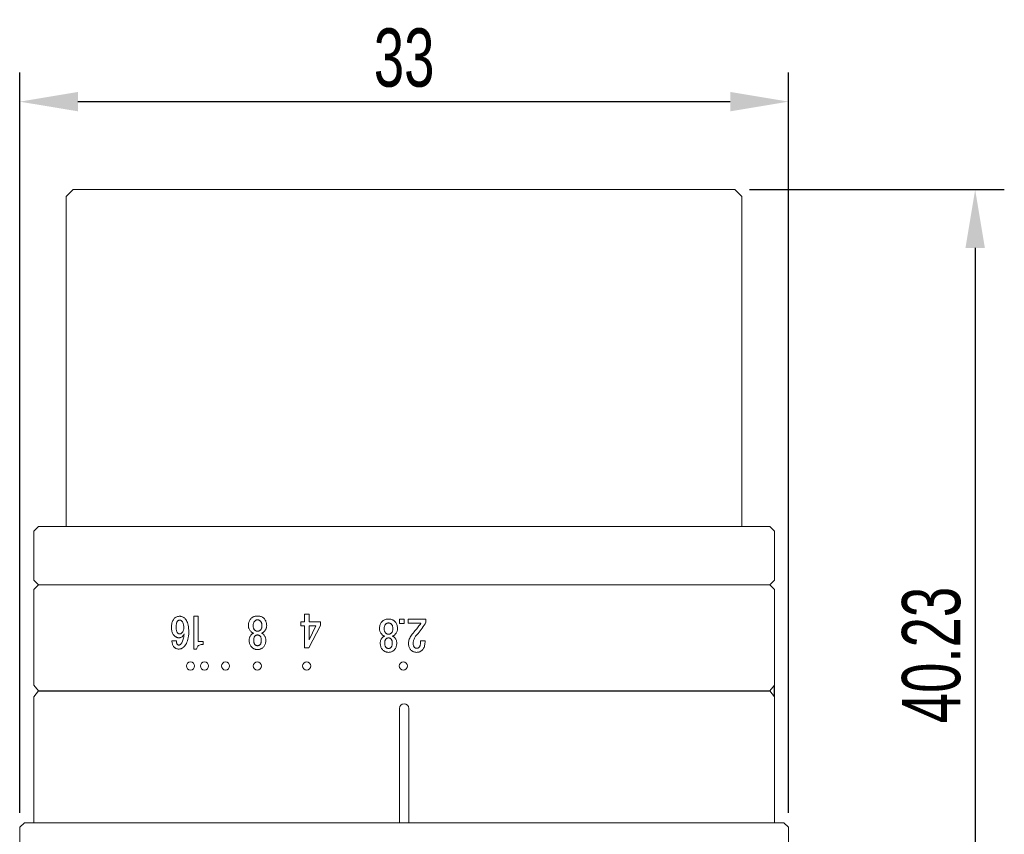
# Model space of a CAD drawing. Header units: millimetres. Extents: x 4 to 140, y 252 to 314.
# Tile 2 of 3: x 16 to 59, y 279 to 314. Entities that reach past the tile are written whole.
import ezdxf

# ---------------------------------------------------------------- set-up
doc = ezdxf.new("R2010")
doc.units = ezdxf.units.MM
doc.header["$LTSCALE"] = 19.36
doc.header["$PDMODE"] = 3
doc.header["$PDSIZE"] = 8
doc.layers.get('0').update_dxf_attribs({"linetype": 'CONTINUOUS'})
doc.layers.get('Defpoints').update_dxf_attribs({"linetype": 'CONTINUOUS'})
doc.layers.add('1', color=7, linetype='CONTINUOUS', true_color=0xffffff)
doc.layers.add('22', color=7, linetype='CONTINUOUS', lineweight=15)
doc.layers.add('標注線', color=7, linetype='CONTINUOUS')
doc.styles.get("Standard").update_dxf_attribs({"font": 'txt', "width": 0.7})
doc.dimstyles.new('ISO-25', dxfattribs={"dimtxt": 2.5, "dimasz": 2.5, "dimexe": 1.25, "dimexo": 0.625, "dimtad": 1, "dimdec": 4, "dimdsep": 46, "dimlunit": 6, "dimtxsty": 'STANDARD', "dimcen": 2.5, "dimadec": 0, "dimazin": 0, "dimtfac": 1, "dimtdec": 4, "dimtmove": 0, "dimatfit": 3, "dimfxl": 1, "dimtolj": 1, "dimtzin": 0, "dimarcsym": 0})

# ---------------------------------------------------------------- blocks, each defined once
blk = doc.blocks.new('*D51')
at = {"layer": 'Defpoints', "color": 0, "transparency": 16777216}
for p in [(49.344, 310.289), (16.344, 279.154), (49.344, 279.154)]:
    blk.add_point(p, dxfattribs=at)
at = {"layer": '標注線', "color": 0, "lineweight": -2, "transparency": 16777216}
for p, q in [((16.344, 279.779), (16.344, 311.539)), ((49.344, 279.779), (49.344, 311.539)), ((18.844, 310.289), (46.844, 310.289))]:
    blk.add_line(p, q, dxfattribs=at)
at = {"layer": '標注線', "color": 0, "transparency": 16777216}
for points in [[(18.844, 310.706), (18.844, 309.873), (16.344, 310.289)], [(46.844, 310.706), (46.844, 309.873), (49.344, 310.289)]]:
    blk.add_solid(points, dxfattribs=at)
at = {"layer": '標注線', "color": 0, "transparency": 16777216, "insert": (32.844, 312.164), "char_height": 2.5, "attachment_point": 5}
blk.add_mtext('33', dxfattribs=at)
blk = doc.blocks.new('*G19')
at = {"layer": '1', "color": 7, "linetype": 'Continuous', "lineweight": 15}
for p, q in [((41.799, 57.952), (41.799, 58.206)), ((41.799, 58.206), (42.043, 58.206)), ((42.043, 58.206), (42.043, 57.952)), ((42.043, 57.952), (41.799, 57.952))]:
    blk.add_line(p, q, dxfattribs=at)
blk = doc.blocks.new('*G20')
at = {"layer": '1', "color": 7, "linetype": 'Continuous', "lineweight": 15}
for p, q in [((41.799, 58.415), (41.799, 59.379)), ((41.799, 59.379), (41.972, 59.379)), ((42.977, 59.098), (42.977, 59.343)), ((42.016, 59.116), (42.016, 58.415)), ((42.016, 58.415), (41.799, 58.415))]:
    blk.add_line(p, q, dxfattribs=at)
for points in [[(41.972, 59.379), (42.051, 59.336), (42.129, 59.29), (42.206, 59.241), (42.282, 59.19), (42.358, 59.136), (42.433, 59.079), (42.508, 59.02), (42.581, 58.959), (42.655, 58.895), (42.727, 58.828)], [(42.977, 59.343), (43.046, 59.34), (43.111, 59.334), (43.172, 59.325), (43.229, 59.313), (43.282, 59.299), (43.331, 59.281), (43.375, 59.261), (43.416, 59.238), (43.452, 59.212), (43.484, 59.184)], [(42.553, 58.691), (42.494, 58.742), (42.437, 58.791), (42.38, 58.838), (42.325, 58.884), (42.271, 58.927), (42.218, 58.969), (42.166, 59.009), (42.115, 59.046), (42.065, 59.082), (42.016, 59.116)], [(42.727, 58.828), (42.764, 58.803), (42.801, 58.78), (42.839, 58.76), (42.877, 58.743), (42.916, 58.729), (42.955, 58.717), (42.995, 58.708), (43.035, 58.701), (43.076, 58.697), (43.117, 58.696)], [(43.316, 59.024), (43.299, 59.039), (43.279, 59.051), (43.254, 59.062), (43.226, 59.072), (43.194, 59.08), (43.158, 59.087), (43.119, 59.092), (43.075, 59.095), (43.028, 59.098), (42.977, 59.098)], [(43.117, 58.696), (43.145, 58.697), (43.171, 58.699), (43.197, 58.702), (43.22, 58.708), (43.243, 58.714), (43.264, 58.723), (43.283, 58.732), (43.302, 58.743), (43.319, 58.756), (43.334, 58.77)], [(43.381, 58.897), (43.381, 58.91), (43.379, 58.922), (43.376, 58.935), (43.371, 58.947), (43.365, 58.96), (43.358, 58.973), (43.349, 58.986), (43.34, 58.998), (43.328, 59.011), (43.316, 59.024)], [(43.334, 58.77), (43.343, 58.78), (43.351, 58.79), (43.358, 58.801), (43.364, 58.813), (43.37, 58.826), (43.374, 58.839), (43.377, 58.852), (43.38, 58.867), (43.381, 58.881), (43.381, 58.897)], [(43.599, 58.879), (43.598, 58.844), (43.594, 58.809), (43.588, 58.776), (43.579, 58.744), (43.568, 58.713), (43.554, 58.683), (43.538, 58.654), (43.52, 58.627), (43.499, 58.6), (43.475, 58.575)], [(43.484, 59.184), (43.506, 59.16), (43.526, 59.135), (43.543, 59.108), (43.558, 59.08), (43.57, 59.05), (43.581, 59.019), (43.589, 58.986), (43.594, 58.952), (43.598, 58.916), (43.599, 58.879)], [(43.108, 58.442), (43.054, 58.444), (43, 58.452), (42.945, 58.464), (42.89, 58.482), (42.834, 58.504), (42.779, 58.532), (42.723, 58.564), (42.666, 58.601), (42.61, 58.643), (42.553, 58.691)], [(43.475, 58.575), (43.448, 58.55), (43.418, 58.527), (43.386, 58.507), (43.353, 58.49), (43.317, 58.475), (43.279, 58.463), (43.24, 58.454), (43.198, 58.447), (43.154, 58.443), (43.108, 58.442)]]:
    blk.add_lwpolyline(points, dxfattribs=at)
blk = doc.blocks.new('*G21')
at = {"layer": '1', "color": 7, "linetype": 'Continuous', "lineweight": 15}
for p, q in [((43.09, 57.803), (43.099, 57.803)), ((43.099, 57.559), (43.09, 57.559)), ((43.09, 57.156), (43.099, 57.156)), ((43.099, 56.911), (43.09, 56.911))]:
    blk.add_line(p, q, dxfattribs=at)
for points in [[(41.799, 57.357), (41.8, 57.4), (41.804, 57.44), (41.81, 57.479), (41.819, 57.516), (41.83, 57.551), (41.843, 57.584), (41.859, 57.615), (41.878, 57.645), (41.899, 57.672), (41.922, 57.698)], [(41.922, 57.698), (41.953, 57.727), (41.987, 57.752), (42.022, 57.775), (42.059, 57.794), (42.098, 57.811), (42.14, 57.824), (42.183, 57.835), (42.229, 57.842), (42.276, 57.847), (42.326, 57.848)], [(42.326, 57.848), (42.36, 57.847), (42.394, 57.842), (42.427, 57.835), (42.46, 57.824), (42.492, 57.811), (42.524, 57.794), (42.556, 57.775), (42.587, 57.752), (42.618, 57.727), (42.648, 57.698)], [(42.648, 57.698), (42.661, 57.685), (42.672, 57.671), (42.683, 57.658), (42.692, 57.644), (42.7, 57.63), (42.707, 57.617), (42.712, 57.603), (42.717, 57.589), (42.72, 57.575), (42.723, 57.561)], [(42.723, 57.561), (42.724, 57.573), (42.727, 57.585), (42.73, 57.597), (42.734, 57.608), (42.739, 57.619), (42.745, 57.63), (42.751, 57.641), (42.759, 57.651), (42.767, 57.661), (42.777, 57.671)], [(42.777, 57.671), (42.804, 57.696), (42.832, 57.719), (42.86, 57.739), (42.89, 57.756), (42.921, 57.77), (42.953, 57.782), (42.986, 57.792), (43.02, 57.798), (43.054, 57.802), (43.09, 57.803)], [(43.099, 57.803), (43.145, 57.802), (43.189, 57.798), (43.232, 57.791), (43.272, 57.781), (43.31, 57.768), (43.347, 57.753), (43.382, 57.734), (43.415, 57.713), (43.446, 57.689), (43.475, 57.662)], [(43.475, 57.662), (43.499, 57.637), (43.52, 57.61), (43.538, 57.583), (43.554, 57.554), (43.568, 57.524), (43.579, 57.493), (43.588, 57.461), (43.594, 57.427), (43.598, 57.393), (43.599, 57.357)], [(41.922, 57.017), (41.899, 57.043), (41.878, 57.07), (41.859, 57.1), (41.843, 57.131), (41.83, 57.164), (41.819, 57.199), (41.81, 57.236), (41.804, 57.274), (41.8, 57.315), (41.799, 57.357)], [(42.072, 57.512), (42.06, 57.498), (42.049, 57.485), (42.039, 57.47), (42.031, 57.456), (42.024, 57.441), (42.018, 57.425), (42.013, 57.409), (42.01, 57.392), (42.008, 57.375), (42.007, 57.357)], [(42.007, 57.357), (42.008, 57.34), (42.01, 57.323), (42.013, 57.306), (42.018, 57.29), (42.024, 57.274), (42.031, 57.259), (42.039, 57.245), (42.049, 57.23), (42.06, 57.217), (42.072, 57.203)], [(42.326, 57.595), (42.293, 57.594), (42.261, 57.591), (42.231, 57.587), (42.204, 57.581), (42.177, 57.574), (42.153, 57.565), (42.13, 57.554), (42.109, 57.542), (42.09, 57.527), (42.072, 57.512)], [(42.072, 57.203), (42.09, 57.188), (42.109, 57.173), (42.13, 57.161), (42.153, 57.15), (42.177, 57.141), (42.204, 57.133), (42.232, 57.128), (42.261, 57.123), (42.293, 57.121), (42.326, 57.12)], [(42.552, 57.512), (42.535, 57.527), (42.516, 57.542), (42.497, 57.554), (42.476, 57.565), (42.454, 57.574), (42.431, 57.581), (42.406, 57.587), (42.381, 57.591), (42.354, 57.594), (42.326, 57.595)], [(42.326, 57.12), (42.354, 57.121), (42.381, 57.123), (42.406, 57.128), (42.43, 57.133), (42.454, 57.141), (42.476, 57.15), (42.496, 57.161), (42.516, 57.173), (42.535, 57.188), (42.552, 57.203)], [(42.617, 57.357), (42.616, 57.375), (42.614, 57.392), (42.611, 57.409), (42.607, 57.425), (42.601, 57.44), (42.594, 57.456), (42.585, 57.47), (42.575, 57.485), (42.564, 57.498), (42.552, 57.512)], [(42.552, 57.203), (42.564, 57.217), (42.575, 57.23), (42.585, 57.245), (42.594, 57.259), (42.601, 57.275), (42.607, 57.29), (42.611, 57.306), (42.614, 57.323), (42.616, 57.34), (42.617, 57.357)], [(42.723, 57.154), (42.72, 57.14), (42.717, 57.126), (42.712, 57.112), (42.707, 57.098), (42.7, 57.085), (42.692, 57.071), (42.683, 57.057), (42.672, 57.044), (42.661, 57.03), (42.648, 57.017)], [(42.777, 57.044), (42.767, 57.054), (42.759, 57.064), (42.751, 57.074), (42.745, 57.085), (42.739, 57.096), (42.734, 57.107), (42.73, 57.118), (42.727, 57.13), (42.724, 57.142), (42.723, 57.154)], [(42.873, 57.494), (42.862, 57.482), (42.853, 57.47), (42.844, 57.458), (42.837, 57.445), (42.831, 57.432), (42.826, 57.418), (42.822, 57.403), (42.819, 57.388), (42.817, 57.373), (42.817, 57.357)], [(42.817, 57.357), (42.817, 57.342), (42.819, 57.326), (42.822, 57.312), (42.826, 57.297), (42.831, 57.283), (42.837, 57.27), (42.844, 57.257), (42.853, 57.245), (42.862, 57.233), (42.873, 57.221)], [(43.09, 57.559), (43.061, 57.558), (43.033, 57.556), (43.007, 57.553), (42.982, 57.548), (42.96, 57.542), (42.939, 57.535), (42.92, 57.527), (42.902, 57.517), (42.887, 57.506), (42.873, 57.494)], [(42.873, 57.221), (42.887, 57.209), (42.902, 57.198), (42.92, 57.188), (42.939, 57.18), (42.96, 57.172), (42.982, 57.166), (43.007, 57.162), (43.033, 57.159), (43.061, 57.157), (43.09, 57.156)], [(43.334, 57.494), (43.32, 57.506), (43.304, 57.517), (43.286, 57.527), (43.265, 57.535), (43.243, 57.542), (43.218, 57.548), (43.192, 57.553), (43.163, 57.556), (43.132, 57.558), (43.099, 57.559)], [(43.099, 57.156), (43.132, 57.157), (43.163, 57.159), (43.192, 57.162), (43.218, 57.166), (43.243, 57.172), (43.265, 57.18), (43.285, 57.188), (43.304, 57.198), (43.32, 57.209), (43.334, 57.221)], [(43.39, 57.357), (43.39, 57.373), (43.388, 57.388), (43.385, 57.403), (43.381, 57.418), (43.376, 57.431), (43.37, 57.445), (43.363, 57.458), (43.354, 57.47), (43.345, 57.482), (43.334, 57.494)], [(43.334, 57.221), (43.345, 57.233), (43.354, 57.245), (43.363, 57.257), (43.37, 57.27), (43.376, 57.284), (43.381, 57.297), (43.385, 57.312), (43.388, 57.326), (43.39, 57.342), (43.39, 57.357)], [(43.599, 57.357), (43.598, 57.322), (43.594, 57.287), (43.588, 57.254), (43.579, 57.222), (43.568, 57.191), (43.554, 57.161), (43.538, 57.132), (43.52, 57.105), (43.499, 57.078), (43.475, 57.053)], [(42.326, 56.866), (42.276, 56.868), (42.229, 56.872), (42.183, 56.88), (42.14, 56.89), (42.099, 56.904), (42.059, 56.921), (42.022, 56.94), (41.987, 56.963), (41.954, 56.988), (41.922, 57.017)], [(42.648, 57.017), (42.618, 56.988), (42.587, 56.963), (42.556, 56.94), (42.524, 56.921), (42.492, 56.904), (42.46, 56.89), (42.427, 56.88), (42.394, 56.872), (42.36, 56.868), (42.326, 56.866)], [(43.09, 56.911), (43.055, 56.913), (43.02, 56.917), (42.986, 56.923), (42.953, 56.932), (42.921, 56.944), (42.891, 56.959), (42.861, 56.976), (42.832, 56.996), (42.804, 57.019), (42.777, 57.044)], [(43.475, 57.053), (43.446, 57.026), (43.415, 57.002), (43.382, 56.981), (43.347, 56.962), (43.31, 56.947), (43.272, 56.934), (43.231, 56.924), (43.189, 56.917), (43.145, 56.913), (43.099, 56.911)]]:
    blk.add_lwpolyline(points, dxfattribs=at)
blk = doc.blocks.new('*G23')
at = {"layer": '1', "color": 7, "linetype": 'Continuous', "lineweight": 15}
for p, q in [((42.212, 53.845), (42.212, 54.447)), ((42.212, 54.447), (42.412, 54.447)), ((42.412, 54.447), (43.599, 53.836)), ((43.174, 53.845), (42.43, 54.203)), ((42.43, 54.203), (42.43, 53.845)), ((41.799, 53.845), (42.029, 53.845)), ((41.799, 53.591), (41.799, 53.845)), ((42.212, 53.591), (41.799, 53.591)), ((42.029, 53.845), (42.212, 53.845)), ((42.212, 53.402), (42.212, 53.591)), ((42.43, 53.402), (42.212, 53.402)), ((42.43, 53.845), (43.174, 53.845)), ((43.599, 53.591), (42.43, 53.591)), ((42.43, 53.591), (42.43, 53.402)), ((43.599, 53.836), (43.599, 53.591))]:
    blk.add_line(p, q, dxfattribs=at)
blk = doc.blocks.new('*G22')
blk.add_blockref('*G23', (0, 0))
blk = doc.blocks.new('*G25')
at = {"layer": '1', "color": 7, "linetype": 'Continuous', "lineweight": 15}
for p, q in [((43.09, 50.901), (43.099, 50.901)), ((43.099, 50.656), (43.09, 50.656)), ((43.09, 50.253), (43.099, 50.253)), ((43.099, 50.008), (43.09, 50.008))]:
    blk.add_line(p, q, dxfattribs=at)
for points in [[(41.799, 50.455), (41.8, 50.497), (41.804, 50.538), (41.81, 50.576), (41.818, 50.613), (41.83, 50.648), (41.843, 50.681), (41.859, 50.713), (41.878, 50.742), (41.899, 50.769), (41.922, 50.795)], [(41.922, 50.795), (41.953, 50.824), (41.986, 50.849), (42.022, 50.872), (42.059, 50.891), (42.098, 50.908), (42.14, 50.921), (42.183, 50.932), (42.229, 50.94), (42.276, 50.944), (42.326, 50.946)], [(42.326, 50.946), (42.36, 50.944), (42.393, 50.94), (42.427, 50.932), (42.46, 50.921), (42.492, 50.908), (42.524, 50.891), (42.556, 50.872), (42.587, 50.849), (42.617, 50.824), (42.648, 50.795)], [(42.648, 50.795), (42.66, 50.782), (42.672, 50.768), (42.682, 50.755), (42.692, 50.741), (42.7, 50.728), (42.707, 50.714), (42.712, 50.7), (42.717, 50.686), (42.72, 50.672), (42.722, 50.658)], [(42.722, 50.658), (42.724, 50.67), (42.726, 50.682), (42.73, 50.694), (42.734, 50.705), (42.739, 50.716), (42.745, 50.727), (42.751, 50.738), (42.759, 50.748), (42.767, 50.758), (42.776, 50.768)], [(42.776, 50.768), (42.803, 50.793), (42.831, 50.816), (42.86, 50.836), (42.89, 50.853), (42.921, 50.867), (42.953, 50.879), (42.986, 50.889), (43.019, 50.895), (43.054, 50.899), (43.09, 50.901)], [(43.099, 50.901), (43.145, 50.899), (43.189, 50.895), (43.231, 50.888), (43.272, 50.878), (43.31, 50.865), (43.347, 50.85), (43.382, 50.831), (43.415, 50.81), (43.446, 50.786), (43.475, 50.759)], [(43.475, 50.759), (43.499, 50.734), (43.52, 50.707), (43.538, 50.68), (43.554, 50.651), (43.568, 50.621), (43.579, 50.59), (43.588, 50.558), (43.594, 50.525), (43.598, 50.49), (43.599, 50.455)], [(41.922, 50.114), (41.899, 50.14), (41.878, 50.167), (41.859, 50.197), (41.843, 50.228), (41.83, 50.261), (41.818, 50.296), (41.81, 50.333), (41.804, 50.372), (41.8, 50.412), (41.799, 50.455)], [(42.072, 50.609), (42.06, 50.596), (42.049, 50.582), (42.039, 50.568), (42.031, 50.553), (42.023, 50.538), (42.018, 50.522), (42.013, 50.506), (42.01, 50.489), (42.008, 50.472), (42.007, 50.455)], [(42.007, 50.455), (42.008, 50.437), (42.01, 50.42), (42.013, 50.403), (42.018, 50.387), (42.023, 50.372), (42.031, 50.356), (42.039, 50.342), (42.049, 50.328), (42.06, 50.314), (42.072, 50.301)], [(42.326, 50.692), (42.292, 50.691), (42.261, 50.688), (42.231, 50.684), (42.203, 50.679), (42.177, 50.671), (42.153, 50.662), (42.13, 50.651), (42.109, 50.639), (42.09, 50.625), (42.072, 50.609)], [(42.072, 50.301), (42.09, 50.285), (42.109, 50.271), (42.13, 50.258), (42.153, 50.247), (42.177, 50.238), (42.203, 50.231), (42.231, 50.225), (42.261, 50.221), (42.293, 50.218), (42.326, 50.217)], [(42.552, 50.609), (42.534, 50.625), (42.516, 50.639), (42.496, 50.651), (42.476, 50.662), (42.454, 50.671), (42.43, 50.679), (42.406, 50.684), (42.38, 50.688), (42.354, 50.691), (42.326, 50.692)], [(42.326, 50.217), (42.354, 50.218), (42.38, 50.221), (42.406, 50.225), (42.43, 50.231), (42.453, 50.238), (42.475, 50.247), (42.496, 50.258), (42.516, 50.271), (42.534, 50.285), (42.552, 50.301)], [(42.617, 50.455), (42.616, 50.472), (42.614, 50.489), (42.611, 50.506), (42.606, 50.522), (42.601, 50.538), (42.593, 50.553), (42.585, 50.568), (42.575, 50.582), (42.564, 50.596), (42.552, 50.609)], [(42.552, 50.301), (42.564, 50.314), (42.575, 50.328), (42.585, 50.342), (42.593, 50.357), (42.601, 50.372), (42.606, 50.387), (42.611, 50.403), (42.614, 50.42), (42.616, 50.437), (42.617, 50.455)], [(42.722, 50.251), (42.72, 50.237), (42.717, 50.223), (42.712, 50.209), (42.707, 50.196), (42.7, 50.182), (42.692, 50.168), (42.682, 50.155), (42.672, 50.141), (42.66, 50.128), (42.648, 50.114)], [(42.776, 50.141), (42.767, 50.151), (42.759, 50.161), (42.751, 50.171), (42.745, 50.182), (42.739, 50.193), (42.734, 50.204), (42.73, 50.215), (42.726, 50.227), (42.724, 50.239), (42.722, 50.251)], [(42.873, 50.591), (42.862, 50.579), (42.852, 50.567), (42.844, 50.555), (42.837, 50.542), (42.831, 50.529), (42.825, 50.515), (42.822, 50.501), (42.819, 50.486), (42.817, 50.47), (42.816, 50.455)], [(42.816, 50.455), (42.817, 50.439), (42.819, 50.423), (42.822, 50.409), (42.825, 50.394), (42.831, 50.381), (42.837, 50.367), (42.844, 50.354), (42.852, 50.342), (42.862, 50.33), (42.873, 50.319)], [(43.09, 50.656), (43.06, 50.655), (43.032, 50.653), (43.006, 50.65), (42.982, 50.645), (42.959, 50.64), (42.939, 50.632), (42.919, 50.624), (42.902, 50.614), (42.886, 50.603), (42.873, 50.591)], [(42.873, 50.319), (42.886, 50.306), (42.902, 50.295), (42.92, 50.285), (42.939, 50.277), (42.96, 50.27), (42.982, 50.264), (43.007, 50.259), (43.033, 50.256), (43.06, 50.254), (43.09, 50.253)], [(43.334, 50.591), (43.32, 50.603), (43.304, 50.614), (43.285, 50.624), (43.265, 50.632), (43.243, 50.64), (43.218, 50.645), (43.191, 50.65), (43.163, 50.653), (43.132, 50.655), (43.099, 50.656)], [(43.099, 50.253), (43.132, 50.254), (43.163, 50.256), (43.191, 50.259), (43.218, 50.264), (43.242, 50.27), (43.265, 50.277), (43.285, 50.285), (43.304, 50.295), (43.32, 50.306), (43.334, 50.319)], [(43.39, 50.455), (43.39, 50.47), (43.388, 50.486), (43.385, 50.5), (43.381, 50.515), (43.376, 50.529), (43.37, 50.542), (43.363, 50.555), (43.354, 50.567), (43.345, 50.579), (43.334, 50.591)], [(43.334, 50.319), (43.345, 50.33), (43.354, 50.342), (43.363, 50.354), (43.37, 50.367), (43.376, 50.381), (43.381, 50.395), (43.385, 50.409), (43.388, 50.424), (43.39, 50.439), (43.39, 50.455)], [(43.599, 50.455), (43.598, 50.419), (43.594, 50.385), (43.588, 50.351), (43.579, 50.319), (43.568, 50.288), (43.554, 50.258), (43.538, 50.23), (43.52, 50.202), (43.499, 50.176), (43.475, 50.15)], [(42.326, 49.963), (42.276, 49.965), (42.229, 49.969), (42.183, 49.977), (42.14, 49.988), (42.098, 50.001), (42.059, 50.018), (42.022, 50.037), (41.987, 50.06), (41.953, 50.086), (41.922, 50.114)], [(42.648, 50.114), (42.617, 50.086), (42.587, 50.06), (42.555, 50.037), (42.524, 50.018), (42.492, 50.001), (42.459, 49.988), (42.427, 49.977), (42.393, 49.969), (42.36, 49.965), (42.326, 49.963)], [(43.09, 50.008), (43.054, 50.01), (43.02, 50.014), (42.986, 50.02), (42.953, 50.03), (42.921, 50.042), (42.89, 50.056), (42.86, 50.074), (42.831, 50.093), (42.803, 50.116), (42.776, 50.141)], [(43.475, 50.15), (43.446, 50.123), (43.415, 50.099), (43.382, 50.078), (43.347, 50.059), (43.31, 50.044), (43.272, 50.031), (43.231, 50.021), (43.189, 50.014), (43.145, 50.01), (43.099, 50.008)]]:
    blk.add_lwpolyline(points, dxfattribs=at)
blk = doc.blocks.new('*G24')
blk.add_blockref('*G25', (0, 0))
blk = doc.blocks.new('*G26')
at = {"layer": '1', "color": 7, "linetype": 'Continuous', "lineweight": 15}
for p, q in [((41.799, 49.38), (42.322, 49.38)), ((41.799, 49.196), (41.799, 49.38)), ((42.322, 49.38), (42.805, 49.38)), ((42.805, 49.38), (42.805, 49.574)), ((42.805, 49.574), (42.917, 49.574)), ((43.099, 49.196), (41.799, 49.196)), ((43.099, 49.305), (43.099, 49.196))]:
    blk.add_line(p, q, dxfattribs=at)
blk.add_lwpolyline([(42.917, 49.574), (42.919, 49.53), (42.924, 49.49), (42.933, 49.453), (42.946, 49.421), (42.963, 49.392), (42.983, 49.367), (43.006, 49.346), (43.033, 49.328), (43.064, 49.315), (43.099, 49.305)], dxfattribs=at)
blk = doc.blocks.new('*G27')
at = {"layer": '1', "color": 7, "linetype": 'Continuous', "lineweight": 15}
blk.add_line((42.773, 48.329), (42.773, 48.512), dxfattribs=at)
for points in [[(41.895, 48.858), (41.925, 48.885), (41.961, 48.909), (42.002, 48.93), (42.048, 48.948), (42.1, 48.964), (42.156, 48.976), (42.218, 48.986), (42.284, 48.993), (42.356, 48.998), (42.433, 48.999)], [(42.433, 48.999), (42.509, 48.997), (42.581, 48.991), (42.649, 48.982), (42.713, 48.968), (42.774, 48.951), (42.83, 48.929), (42.882, 48.904), (42.931, 48.875), (42.975, 48.843), (43.016, 48.806)], [(41.799, 48.644), (41.8, 48.668), (41.803, 48.691), (41.807, 48.713), (41.814, 48.735), (41.823, 48.757), (41.833, 48.778), (41.846, 48.798), (41.86, 48.819), (41.876, 48.838), (41.895, 48.858)], [(41.882, 48.431), (41.866, 48.448), (41.852, 48.466), (41.839, 48.485), (41.829, 48.505), (41.82, 48.526), (41.812, 48.548), (41.806, 48.57), (41.802, 48.594), (41.8, 48.619), (41.799, 48.644)], [(41.983, 48.717), (41.977, 48.71), (41.971, 48.703), (41.966, 48.695), (41.962, 48.688), (41.958, 48.68), (41.955, 48.672), (41.953, 48.664), (41.951, 48.655), (41.95, 48.647), (41.949, 48.638)], [(41.949, 48.638), (41.95, 48.629), (41.951, 48.62), (41.953, 48.611), (41.956, 48.603), (41.96, 48.594), (41.964, 48.586), (41.969, 48.577), (41.975, 48.569), (41.982, 48.561), (41.99, 48.553)], [(42.264, 48.803), (42.226, 48.802), (42.19, 48.799), (42.157, 48.795), (42.126, 48.789), (42.097, 48.781), (42.07, 48.772), (42.045, 48.761), (42.022, 48.748), (42.002, 48.733), (41.983, 48.717)], [(41.99, 48.553), (42.002, 48.542), (42.017, 48.533), (42.035, 48.525), (42.055, 48.518), (42.079, 48.512), (42.105, 48.508), (42.134, 48.504), (42.166, 48.501), (42.2, 48.499), (42.238, 48.499)], [(42.238, 48.499), (42.27, 48.5), (42.301, 48.501), (42.329, 48.504), (42.355, 48.509), (42.379, 48.514), (42.401, 48.521), (42.42, 48.528), (42.438, 48.537), (42.453, 48.548), (42.466, 48.559)], [(42.46, 48.73), (42.444, 48.744), (42.428, 48.756), (42.411, 48.767), (42.393, 48.776), (42.374, 48.784), (42.354, 48.791), (42.333, 48.796), (42.311, 48.8), (42.288, 48.802), (42.264, 48.803)], [(42.5, 48.638), (42.5, 48.648), (42.499, 48.658), (42.497, 48.668), (42.494, 48.677), (42.49, 48.686), (42.486, 48.696), (42.48, 48.704), (42.474, 48.713), (42.467, 48.722), (42.46, 48.73)], [(42.466, 48.559), (42.473, 48.566), (42.478, 48.573), (42.483, 48.581), (42.488, 48.588), (42.492, 48.596), (42.495, 48.604), (42.497, 48.612), (42.499, 48.62), (42.5, 48.629), (42.5, 48.638)], [(42.908, 48.684), (42.884, 48.705), (42.857, 48.724), (42.827, 48.741), (42.792, 48.756), (42.753, 48.77), (42.711, 48.783), (42.664, 48.793), (42.614, 48.802), (42.56, 48.81), (42.502, 48.816)], [(42.502, 48.816), (42.53, 48.802), (42.555, 48.787), (42.578, 48.77), (42.597, 48.752), (42.614, 48.733), (42.627, 48.711), (42.637, 48.689), (42.645, 48.665), (42.649, 48.639), (42.651, 48.612)], [(42.651, 48.612), (42.65, 48.591), (42.648, 48.571), (42.643, 48.551), (42.638, 48.532), (42.63, 48.513), (42.621, 48.494), (42.61, 48.476), (42.598, 48.459), (42.584, 48.441), (42.568, 48.425)], [(42.773, 48.512), (42.794, 48.512), (42.813, 48.514), (42.831, 48.516), (42.848, 48.518), (42.863, 48.522), (42.877, 48.527), (42.89, 48.532), (42.902, 48.538), (42.912, 48.545), (42.921, 48.553)], [(42.942, 48.605), (42.941, 48.614), (42.94, 48.623), (42.939, 48.631), (42.936, 48.64), (42.933, 48.648), (42.929, 48.655), (42.925, 48.663), (42.92, 48.67), (42.914, 48.677), (42.908, 48.684)], [(42.921, 48.553), (42.925, 48.557), (42.928, 48.562), (42.931, 48.566), (42.934, 48.571), (42.937, 48.576), (42.938, 48.582), (42.94, 48.587), (42.941, 48.593), (42.942, 48.599), (42.942, 48.605)], [(43.016, 48.806), (43.032, 48.789), (43.046, 48.771), (43.058, 48.752), (43.069, 48.733), (43.078, 48.713), (43.086, 48.692), (43.091, 48.67), (43.096, 48.647), (43.098, 48.623), (43.099, 48.599)], [(43.099, 48.599), (43.098, 48.578), (43.096, 48.559), (43.093, 48.54), (43.089, 48.522), (43.083, 48.505), (43.076, 48.488), (43.068, 48.473), (43.058, 48.458), (43.048, 48.444), (43.036, 48.431)], [(42.238, 48.316), (42.191, 48.317), (42.147, 48.32), (42.105, 48.326), (42.065, 48.334), (42.028, 48.345), (41.994, 48.357), (41.962, 48.372), (41.933, 48.39), (41.906, 48.409), (41.882, 48.431)], [(42.568, 48.425), (42.545, 48.404), (42.52, 48.385), (42.492, 48.369), (42.463, 48.355), (42.431, 48.343), (42.397, 48.333), (42.36, 48.325), (42.322, 48.32), (42.281, 48.317), (42.238, 48.316)], [(43.036, 48.431), (43.016, 48.413), (42.994, 48.396), (42.972, 48.382), (42.948, 48.369), (42.922, 48.358), (42.895, 48.348), (42.867, 48.341), (42.837, 48.335), (42.806, 48.331), (42.773, 48.329)]]:
    blk.add_lwpolyline(points, dxfattribs=at)
blk = doc.blocks.new('*D54')
at = {"layer": 'Defpoints', "color": 0, "transparency": 16777216}
for p in [(47.044, 306.514), (48.394, 266.58), (57.355, 266.58)]:
    blk.add_point(p, dxfattribs=at)
at = {"layer": '標注線', "color": 0, "lineweight": -2, "transparency": 16777216}
for p, q in [((47.669, 306.514), (58.605, 306.514)), ((57.355, 304.014), (57.355, 269.08)), ((49.019, 266.58), (58.605, 266.58))]:
    blk.add_line(p, q, dxfattribs=at)
at = {"layer": '標注線', "color": 0, "transparency": 16777216}
for points in [[(56.938, 304.014), (57.772, 304.014), (57.355, 306.514)], [(56.938, 269.08), (57.772, 269.08), (57.355, 266.58)]]:
    blk.add_solid(points, dxfattribs=at)
at = {"layer": '標注線', "color": 0, "transparency": 16777216, "insert": (55.48, 286.547), "char_height": 2.5, "attachment_point": 5, "rotation": 90}
blk.add_mtext('40.23', dxfattribs=at)

msp = doc.modelspace()

# ---------------------------------------------------------------- linework, layer by layer
at = {"layer": '1', "color": 7, "linetype": 'Continuous', "lineweight": 20}
for p, q in [((18.644, 306.514), (18.344, 306.214)), ((47.044, 306.514), (18.644, 306.514)), ((47.344, 306.214), (47.044, 306.514)), ((18.344, 292.054), (18.344, 306.214)), ((47.344, 292.054), (47.344, 306.214)), ((17.144, 292.054), (16.944, 291.854)), ((17.144, 292.054), (48.544, 292.054)), ((48.544, 292.054), (48.744, 291.854)), ((16.944, 291.854), (16.944, 289.754)), ((48.744, 291.854), (48.744, 289.754)), ((16.944, 289.354), (16.944, 285.254)), ((48.744, 285.254), (48.744, 289.354)), ((16.944, 285.254), (17.144, 285.004)), ((17.144, 285.004), (16.944, 284.754)), ((48.744, 285.254), (48.544, 285.004)), ((48.544, 285.004), (48.744, 284.754)), ((16.944, 279.354), (16.944, 284.754)), ((48.744, 279.354), (48.744, 284.754)), ((16.544, 279.354), (16.344, 279.154)), ((16.544, 279.354), (49.144, 279.354)), ((49.144, 279.354), (49.344, 279.154)), ((16.344, 279.154), (16.344, 268.254)), ((49.344, 279.154), (49.344, 268.254))]:
    msp.add_line(p, q, dxfattribs=at)
at = {"layer": '1', "color": 7, "linetype": 'Continuous', "lineweight": 15}
for p, q in [((17.144, 289.554), (16.944, 289.754)), ((17.144, 289.554), (16.944, 289.354)), ((17.144, 289.554), (48.544, 289.554)), ((48.544, 289.554), (48.744, 289.754)), ((48.544, 289.554), (48.744, 289.354)), ((32.644, 279.354), (32.644, 284.254)), ((33.044, 279.354), (33.044, 284.254))]:
    msp.add_line(p, q, dxfattribs=at)
for centre in [(23.677, 286.079), (24.276, 286.079), (25.18, 286.079), (26.546, 286.079), (28.66, 286.079), (32.811, 286.079)]:
    msp.add_circle(centre, 0.175, dxfattribs=at)
at = {"layer": '22', "color": 7, "linetype": 'Continuous', "lineweight": 15}
msp.add_arc((32.844, 284.254), 0.2, 0, 180, dxfattribs=at)
at = {"layer": '標注線'}
for p, q in [((17.144, 285.004), (48.544, 285.004)), ((48.744, 284.754), (48.744, 285.254))]:
    msp.add_line(p, q, dxfattribs=at)

# ---------------------------------------------------------------- block references
at = {"rotation": 270}
for name, p, xscale, yscale, zscale in [('*G22', (-14.308, 321.736), 0.8, 0.8, 0.8), ('*G27', (-29.32, 333.351), 1.08, 1.08, 1.08), ('*G26', (-29.32, 333.351), 1.08, 1.08, 1.08), ('*G24', (-13.811, 321.66), 0.8, 0.8, 0.8), ('*G21', (-13.253, 321.192), 0.7920000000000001, 0.7920000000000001, 0.7920000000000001), ('*G19', (-13.253, 321.192), 0.7920000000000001, 0.7920000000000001, 0.7920000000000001), ('*G20', (-13.253, 321.192), 0.7920000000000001, 0.7920000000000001, 0.7920000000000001)]:
    msp.add_blockref(name, p, dxfattribs=dict(at, xscale=xscale, yscale=yscale, zscale=zscale))

# ---------------------------------------------------------------- dimensions: what is measured, and where the dimension line sits
at = {"layer": '標注線'}
dim = msp.add_linear_dim(base=(49.344, 310.289), p1=(16.344, 279.154), p2=(49.344, 279.154), dimstyle='ISO-25', override={"dimdec": 2, "dimdsep": 44, "dimlunit": 2, "dimtdec": 2, "dimtolj": 0, "dimtzin": 8}, dxfattribs=at)
dim.commit()
dim.dimension.update_dxf_attribs({"geometry": '*D51', "text_midpoint": (32.844, 312.164)})
dim = msp.add_linear_dim(base=(57.355, 266.58), p1=(47.044, 306.514), p2=(48.394, 266.58), angle=90, text='40.23', dimstyle='ISO-25', override={"dimdec": 2, "dimdsep": 44, "dimlunit": 2, "dimtdec": 2, "dimtolj": 0, "dimtzin": 8}, dxfattribs=at)
dim.commit()
dim.dimension.update_dxf_attribs({"geometry": '*D54', "text_midpoint": (55.48, 286.547)})

doc.saveas('drawing.dxf')
